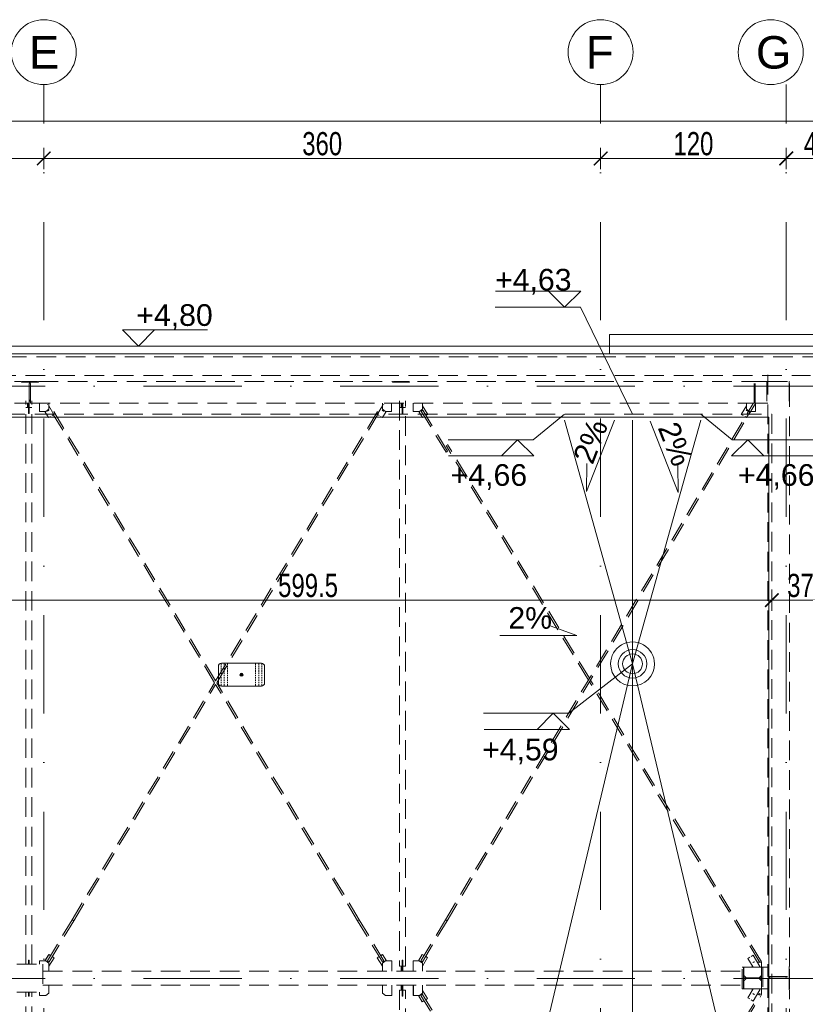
# Model space of a CAD drawing. Header units: millimetres. Extents: x -13532 to 2392, y -5241 to 5322.
# Tile 11 of 256: x -10820 to -10312, y -208 to 428. Entities that reach past the tile are written whole.
import ezdxf

# ---------------------------------------------------------------- set-up
doc = ezdxf.new("R2010")
doc.units = ezdxf.units.MM
for name, pattern in [('DASH', [0.75, 0.5, -0.25]), ('DASHED', [19.05, 12.7, -6.35]), ('KRESKAKROPKA2', [12.7, 6.35, -3.175, 0, -3.175])]:
    doc.linetypes.add(name, pattern=pattern)
doc.layers.get('0').update_dxf_attribs({"lineweight": 9, "true_color": 0x939393})
doc.layers.get('Defpoints').update_dxf_attribs({"true_color": 0xdae6d4})
for name, color, linetype, lineweight in [('- AGP-1_WYMIARY', 8, 'Continuous', 9), ('cz-sr', 150, 'Continuous', 15), ('dach', 151, 'Continuous', 9), ('dach yo', 220, 'Continuous', 13), ('LINII', 7, 'Continuous', 15), ('Wymiarowanie - Poziomy - AGP1', 172, 'Continuous', 5)]:
    doc.layers.add(name, color=color, linetype=linetype, lineweight=lineweight)
for name, color, linetype, lineweight, true_color in [('a___wymiary', 7, 'Continuous', 5, 0x666666), ('KONSTRUKCJA - CIE - AGP1', 7, 'Continuous', 5, 0xbfbfbf), ('OPIS - AGP1', 7, 'Continuous', 0, 0x7f7f7f), ('OSI', 7, 'KRESKAKROPKA2', 5, 0x7f7f7f), ('wymiary', 7, 'Continuous', 5, 0x7f7f7f), ('WYMIARY - AGP1', 7, 'Continuous', 5, 0x716d5a)]:
    doc.layers.add(name, color=color, linetype=linetype, lineweight=lineweight, true_color=true_color)
doc.styles.add('ARIAL', font='arial.ttf', dxfattribs={"width": 0.8})
doc.styles.add('ARIAL NARROW', font='ARIALN.TTF', dxfattribs={"width": 0.9})
doc.styles.add('GENERATED_STYLE_2', font='ARIAL.TTF', dxfattribs={"width": 0.999153})
doc.dimstyles.new('wymiary agp1', dxfattribs={"dimtxt": 15, "dimasz": 5, "dimexe": 5, "dimexo": 5, "dimgap": 1.8, "dimtad": 1, "dimdec": 3, "dimrnd": 0.5, "dimdsep": 46, "dimtxsty": 'ARIAL NARROW', "dimblk": 'znacznik', "dimcen": 1.5, "dimse1": 1, "dimse2": 1, "dimclrd": 256, "dimclre": 256, "dimazin": 0, "dimtfac": 1, "dimtdec": 3, "dimtmove": 1, "dimatfit": 3, "dimldrblk": 'znacznik', "dimfxl": 1000, "dimfxlon": 1, "dimlwd": -1, "dimarcsym": 0})

# ---------------------------------------------------------------- blocks, each defined once
blk = doc.blocks.new('Z$W@#173E0F83')
at = {"layer": 'cz-sr'}
for p, q in [((142.4, 13.9), (142.4, 1.4)), ((-14, -142.5), (-1.5, -142.5))]:
    blk.add_line(p, q, dxfattribs=at)
for points in [[(142.4, 13.9), (-14, 13.9), (-14, -142.5)], [(142.4, 6.4), (-6.5, 6.4), (-6.5, -142.5)], [(142.4, 1.4), (-1.5, 1.4), (-1.5, -142.5)]]:
    blk.add_lwpolyline(points, dxfattribs=at)
blk = doc.blocks.new('osi')
at = {"layer": 'OSI', "ltscale": 10}
for p, q in [((-10804.44, 845.85), (-10804.44, 3158.85)), ((-10444.41, 845.85), (-10444.41, 3158.85)), ((-10324.44, 845.85), (-10324.44, 3158.85)), ((-11756.72, 2963.85), (-9340.14, 2963.85)), ((-11756.72, 2580.85), (-9340.14, 2580.85))]:
    blk.add_line(p, q, dxfattribs=at)
at = {"layer": 'OSI', "linetype": 'Continuous'}
for centre in [(-10804.44, 3179.85), (-10444.41, 3179.85), (-10334.44, 3179.85)]:
    blk.add_circle(centre, 21, dxfattribs=at)
at = {"layer": 'LINII', "color": 18, "true_color": 0x000000, "char_height": 21, "width": 24.1308, "attachment_point": 1, "style": 'ARIAL'}
for s, insert in [('{\\W1;E}', (-10814.01, 3190.23)), ('{\\W1;F}', (-10453.98, 3190.23)), ('{\\W1;G}', (-10344.01, 3190.23))]:
    blk.add_mtext(s, dxfattribs=dict(at, insert=insert))
blk = doc.blocks.new('zabezp')
at = {"layer": '- AGP-1_WYMIARY'}
h = blk.add_hatch(color=7, dxfattribs=at)
h.dxf.hatch_style = 1
h.paths.add_polyline_path([(-16112.59, 5302.07, 1), (-16114.59, 5302.07, 1)])
at = {"layer": '- AGP-1_WYMIARY', "color": 7}
blk.add_lwpolyline([(-16128.51, 5307.51), (-16128.51, 5296.63, 0.414214), (-16126.51, 5294.63), (-16100.67, 5294.63, 0.414214), (-16098.67, 5296.63), (-16098.67, 5307.51, 0.414214), (-16100.67, 5309.51), (-16126.51, 5309.51, 0.414214)], format="xyb", close=True, dxfattribs=at)
at = {"layer": '- AGP-1_WYMIARY', "color": 7, "linetype": 'DASH', "ltscale": 2}
for points in [[(-16126.73, 5309.51), (-16126.73, 5294.63)], [(-16124.73, 5309.51), (-16124.73, 5294.63)], [(-16122.73, 5309.51), (-16122.73, 5294.63)], [(-16104.44, 5309.51), (-16104.44, 5294.63)], [(-16102.44, 5309.51), (-16102.44, 5294.63)], [(-16100.44, 5309.51), (-16100.44, 5294.63)]]:
    blk.add_lwpolyline(points, dxfattribs=at)
at = {"layer": '- AGP-1_WYMIARY', "color": 7}
blk.add_circle((-16113.59, 5302.07), 1, dxfattribs=at)
blk = doc.blocks.new('znacznik')
at = {"layer": 'a___wymiary'}
for p, q in [((0, 1.39), (0, -1.39)), ((1.39, 0), (-1.39, 0))]:
    blk.add_line(p, q, dxfattribs=at)
at = {"layer": 'a___wymiary', "const_width": 0.2}
blk.add_lwpolyline([(0.88, 0.88), (-0.88, -0.88)], dxfattribs=at)
blk = doc.blocks.new('*D1012')
at = {"layer": 'Defpoints', "color": 0}
for p in [(-10296.71, 362.49), (-11552.11, 173.81), (-10296.71, 169.56)]:
    blk.add_point(p, dxfattribs=at)
at = {"layer": 'WYMIARY - AGP1'}
blk.add_line((-11547.11, 362.49), (-10301.71, 362.49), dxfattribs=at)
at = {"layer": 'WYMIARY - AGP1', "xscale": 5, "yscale": 5, "zscale": 5, "rotation": 180}
blk.add_blockref('znacznik', (-11552.11, 362.49), dxfattribs=at)
at = {"layer": 'WYMIARY - AGP1', "xscale": 5, "yscale": 5, "zscale": 5}
blk.add_blockref('znacznik', (-10296.71, 362.49), dxfattribs=at)
at = {"layer": 'WYMIARY - AGP1', "color": 18, "true_color": 0x000000, "insert": (-10892.85, 371.95), "char_height": 15, "attachment_point": 5, "style": 'ARIAL NARROW'}
blk.add_mtext('1255.5', dxfattribs=at)
blk = doc.blocks.new('dffdh')
at = {"layer": 'KONSTRUKCJA - CIE - AGP1', "linetype": 'DASHED'}
for p, q in [((-31572.1, 7857.38), (-31572.1, 7468.38)), ((-32135.36, 7853.08), (-32054.81, 7853.08)), ((-32054.81, 7853.08), (-32054.81, 7852.68)), ((-32054.81, 7852.81), (-32054.3, 7852.81)), ((-32049.8, 7852.68), (-32054.81, 7852.68)), ((-32054.3, 7852.68), (-32054.3, 7853.07)), ((-32044.3, 7853.07), (-32054.3, 7853.07)), ((-32049.8, 7839.08), (-32049.8, 7852.68)), ((-32049.8, 7852.57), (-32048.82, 7852.57)), ((-32049.8, 7852.07), (-32048.82, 7852.07)), ((-32043.81, 7852.67), (-32048.82, 7852.67)), ((-32048.82, 7839.07), (-32048.82, 7852.67)), ((-32044.3, 7852.67), (-32044.3, 7853.07)), ((-32043.81, 7853.07), (-32043.81, 7852.67)), ((-32043.81, 7853.07), (-31814.88, 7853.07)), ((-31814.88, 7852.67), (-31814.88, 7853.07)), ((-31814.88, 7852.81), (-31814.3, 7852.81)), ((-31803.88, 7852.67), (-31814.88, 7852.67)), ((-31814.3, 7852.67), (-31814.3, 7853.07)), ((-31804.3, 7853.07), (-31814.3, 7853.07)), ((-31804.3, 7852.67), (-31804.3, 7853.07)), ((-31576.51, 7853.07), (-31803.88, 7853.07)), ((-31803.88, 7853.07), (-31803.88, 7852.67)), ((-31580.41, 7853.07), (-31581.01, 7853.07)), ((-31581.01, 7839.07), (-31581.01, 7853.07)), ((-31581.01, 7839.07), (-31581.01, 7853.07)), ((-31580.41, 7839.07), (-31580.41, 7853.07)), ((-31580.41, 7853.07), (-31572.91, 7853.07)), ((-31572.91, 7853.07), (-31572.1, 7853.07)), ((-31572.91, 7853.07), (-31572.91, 7839.07)), ((-31572.1, 7853.07), (-31558.5, 7853.07)), ((-31558.1, 7853.07), (-31558.5, 7853.07)), ((-31558.5, 7853.07), (-31558.5, 7839.07)), ((-31558.1, 7839.07), (-31558.1, 7853.07)), ((-31558.1, 7474.88), (-31558.1, 7843.38)), ((-32135.36, 7839.08), (-32049.8, 7839.08)), ((-32051.97, 7476.38), (-32051.97, 7840.67)), ((-32050.94, 7836.84), (-32050.94, 7839.08)), ((-32050.34, 7836.84), (-32050.94, 7836.84)), ((-32050.34, 7839.08), (-32050.34, 7836.84)), ((-32050.27, 7839.08), (-32050.27, 7832.37)), ((-32050.27, 7836.87), (-32049.67, 7836.87)), ((-32049.8, 7841.07), (-32048.82, 7841.07)), ((-32049.8, 7840.42), (-32048.82, 7840.42)), ((-32049.67, 7840.42), (-32049.67, 7832.37)), ((-32048.82, 7839.07), (-31576.51, 7839.07)), ((-32047.97, 7476.38), (-32047.97, 7840.67)), ((-32043.05, 7833.84), (-32043.05, 7839.07)), ((-32043.04, 7833.84), (-32043.04, 7839.07)), ((-31929.9, 7658.39), (-32038.01, 7838.26)), ((-32037.04, 7835.34), (-32037.04, 7839.07)), ((-32033.73, 7831.87), (-32037.04, 7837.37)), ((-31929.2, 7659.55), (-32036.98, 7838.88)), ((-31929.2, 7659.55), (-31821.48, 7838.88)), ((-31928.5, 7658.39), (-31820.45, 7838.26)), ((-31824.76, 7831.87), (-31821.43, 7837.4)), ((-31821.43, 7837.39), (-31824.75, 7831.87)), ((-31821.43, 7837.39), (-31821.43, 7839.07)), ((-31821.42, 7835.34), (-31821.42, 7839.07)), ((-31815.42, 7833.84), (-31815.42, 7839.07)), ((-31810.37, 7840.67), (-31810.37, 7475.11)), ((-31809.34, 7836.84), (-31809.34, 7839.07)), ((-31808.74, 7836.84), (-31809.34, 7836.84)), ((-31808.74, 7839.07), (-31808.74, 7836.84)), ((-31808.67, 7839.07), (-31808.67, 7832.37)), ((-31808.67, 7836.87), (-31808.07, 7836.87)), ((-31808.07, 7839.07), (-31808.07, 7832.37)), ((-31806.37, 7475.11), (-31806.37, 7840.67)), ((-31801.45, 7833.84), (-31801.45, 7839.07)), ((-31801.44, 7833.84), (-31801.44, 7839.07)), ((-31795.44, 7835.34), (-31795.44, 7839.07)), ((-31792.05, 7831.9), (-31795.44, 7837.48)), ((-31780.61, 7505.15), (-31581.62, 7838.87)), ((-31779.58, 7504.53), (-31580.59, 7838.26)), ((-31589.39, 7831.85), (-31586.09, 7837.4)), ((-31586.08, 7837.39), (-31589.38, 7831.85)), ((-31586.09, 7837.39), (-31586.09, 7839.07)), ((-31586.07, 7835.34), (-31586.07, 7839.07)), ((-31580.41, 7839.07), (-31581.01, 7839.07)), ((-31572.91, 7839.07), (-31580.41, 7839.07)), ((-31580.07, 7833.84), (-31580.07, 7839.07)), ((-31572.91, 7839.07), (-31572.1, 7839.07)), ((-31558.1, 7839.07), (-31558.5, 7839.07)), ((-32051.97, 7836.37), (-32050.27, 7836.37)), ((-32050.27, 7832.37), (-32049.67, 7832.37)), ((-32049.67, 7836.37), (-32047.97, 7836.37)), ((-32043.05, 7833.84), (-32039.04, 7833.84)), ((-32037.17, 7829.81), (-32039.59, 7833.84)), ((-32039.58, 7833.84), (-32037.16, 7829.81)), ((-32039.04, 7833.84), (-32037.04, 7835.34)), ((-32037.87, 7834.05), (-32038.01, 7833.96)), ((-32038.01, 7833.96), (-32037.85, 7834.05)), ((-32037.51, 7834.27), (-32037.87, 7834.05)), ((-32037.85, 7834.05), (-32037.48, 7834.27)), ((-32037.14, 7834.48), (-32037.51, 7834.27)), ((-32037.48, 7834.27), (-32037.12, 7834.48)), ((-32037.16, 7829.81), (-32035.95, 7830.53)), ((-32036.98, 7834.57), (-32037.14, 7834.48)), ((-32037.12, 7834.48), (-32036.98, 7834.57)), ((-32034.92, 7831.15), (-32033.73, 7831.87)), ((-31824.75, 7831.87), (-31824.76, 7831.87)), ((-31824.76, 7831.87), (-31823.54, 7831.14)), ((-31824.75, 7831.87), (-31823.54, 7831.14)), ((-31822.51, 7830.52), (-31821.32, 7829.81)), ((-31822.51, 7830.52), (-31821.33, 7829.81)), ((-31821.48, 7834.57), (-31821.32, 7834.48)), ((-31821.43, 7835.34), (-31821.42, 7835.34)), ((-31821.42, 7835.34), (-31819.42, 7833.84)), ((-31821.32, 7834.48), (-31820.95, 7834.27)), ((-31821.32, 7829.81), (-31818.9, 7833.84)), ((-31820.95, 7834.27), (-31820.59, 7834.05)), ((-31820.59, 7834.05), (-31820.45, 7833.96)), ((-31819.43, 7833.84), (-31819.42, 7833.84)), ((-31819.42, 7833.84), (-31815.42, 7833.84)), ((-31810.37, 7836.37), (-31808.67, 7836.37)), ((-31808.67, 7832.37), (-31808.07, 7832.37)), ((-31808.07, 7836.37), (-31806.37, 7836.37)), ((-31801.45, 7833.84), (-31797.44, 7833.84)), ((-31795.49, 7829.83), (-31797.92, 7833.84)), ((-31795.47, 7829.82), (-31797.91, 7833.84)), ((-31797.44, 7833.84), (-31795.44, 7835.34)), ((-31796.2, 7834.06), (-31796.33, 7833.96)), ((-31796.33, 7833.96), (-31796.17, 7834.05)), ((-31780.25, 7807.47), (-31796.33, 7833.96)), ((-31795.84, 7834.28), (-31796.2, 7834.06)), ((-31796.17, 7834.05), (-31795.81, 7834.27)), ((-31795.47, 7834.5), (-31795.84, 7834.28)), ((-31795.81, 7834.27), (-31795.45, 7834.49)), ((-31795.31, 7834.58), (-31795.47, 7834.5)), ((-31795.47, 7829.82), (-31794.27, 7830.56)), ((-31795.45, 7834.49), (-31795.31, 7834.58)), ((-31779.23, 7808.09), (-31795.31, 7834.58)), ((-31793.24, 7831.18), (-31792.05, 7831.9)), ((-31589.38, 7831.85), (-31589.39, 7831.85)), ((-31589.39, 7831.85), (-31588.18, 7831.12)), ((-31589.38, 7831.85), (-31588.17, 7831.13)), ((-31587.14, 7830.51), (-31585.95, 7829.8)), ((-31587.14, 7830.51), (-31585.96, 7829.8)), ((-31586.12, 7834.57), (-31585.96, 7834.48)), ((-31586.08, 7835.34), (-31586.07, 7835.34)), ((-31586.07, 7835.34), (-31584.07, 7833.84)), ((-31585.96, 7834.48), (-31585.59, 7834.26)), ((-31585.95, 7829.8), (-31583.54, 7833.84)), ((-31585.59, 7834.26), (-31585.23, 7834.04)), ((-31585.23, 7834.04), (-31585.09, 7833.95)), ((-31584.08, 7833.84), (-31584.07, 7833.84)), ((-31584.07, 7833.84), (-31580.07, 7833.84)), ((-32037.16, 7829.81), (-32037.17, 7829.81)), ((-31821.33, 7829.81), (-31821.32, 7829.81)), ((-31795.49, 7829.83), (-31795.47, 7829.82)), ((-31585.96, 7829.8), (-31585.95, 7829.8)), ((-31688.21, 7660.11), (-31780.25, 7811.77)), ((-31687.51, 7661.28), (-31779.23, 7812.4)), ((-31780.09, 7807.56), (-31780.25, 7807.47)), ((-31780.25, 7807.47), (-31780.09, 7807.56)), ((-31779.72, 7807.77), (-31780.09, 7807.56)), ((-31780.09, 7807.56), (-31779.72, 7807.77)), ((-31779.37, 7808), (-31779.72, 7807.77)), ((-31779.72, 7807.77), (-31779.37, 7808)), ((-31779.23, 7808.09), (-31779.37, 7808)), ((-31779.37, 7808), (-31779.23, 7808.09)), ((-31577.32, 7477.4), (-31687.51, 7658.95)), ((-31576.3, 7478.03), (-31686.81, 7660.12)), ((-32021.98, 7505.09), (-31929.9, 7658.39)), ((-32020.95, 7504.48), (-31929.2, 7657.22)), ((-31837.39, 7504.47), (-31929.2, 7657.22)), ((-31836.36, 7505.09), (-31928.5, 7658.39)), ((-32037.94, 7478.52), (-32021.98, 7505.09)), ((-32036.92, 7477.9), (-32020.95, 7504.48)), ((-32021.82, 7505), (-32021.98, 7505.09)), ((-32021.98, 7505.09), (-32021.82, 7505)), ((-32021.46, 7504.78), (-32021.82, 7505)), ((-32021.82, 7505), (-32021.46, 7504.78)), ((-32021.1, 7504.57), (-32021.46, 7504.78)), ((-32021.46, 7504.78), (-32021.1, 7504.57)), ((-32020.95, 7504.48), (-32021.1, 7504.57)), ((-32021.1, 7504.57), (-32020.95, 7504.48)), ((-31837.39, 7504.47), (-31837.23, 7504.56)), ((-31837.23, 7504.56), (-31837.39, 7504.47)), ((-31821.42, 7477.9), (-31837.39, 7504.47)), ((-31837.23, 7504.56), (-31836.86, 7504.78)), ((-31836.86, 7504.78), (-31837.23, 7504.56)), ((-31836.86, 7504.78), (-31836.5, 7504.99)), ((-31836.5, 7504.99), (-31836.86, 7504.78)), ((-31836.5, 7504.99), (-31836.36, 7505.09)), ((-31836.36, 7505.09), (-31836.5, 7504.99)), ((-31820.39, 7478.52), (-31836.36, 7505.09)), ((-31796.49, 7478.52), (-31780.61, 7505.15)), ((-31795.46, 7477.91), (-31779.58, 7504.53)), ((-31780.61, 7505.15), (-31780.45, 7505.06)), ((-31780.45, 7505.06), (-31780.61, 7505.15)), ((-31780.45, 7505.06), (-31780.08, 7504.84)), ((-31780.08, 7504.84), (-31780.45, 7505.06)), ((-31780.08, 7504.84), (-31779.72, 7504.62)), ((-31779.72, 7504.62), (-31780.08, 7504.84)), ((-31779.72, 7504.62), (-31779.58, 7504.53)), ((-31779.58, 7504.53), (-31779.72, 7504.62)), ((-32039.53, 7478.64), (-32037.11, 7482.67)), ((-32037.1, 7482.67), (-32039.52, 7478.64)), ((-32037.11, 7482.67), (-32037.1, 7482.67)), ((-32037.1, 7482.67), (-32035.89, 7481.94)), ((-32033.67, 7480.61), (-32036.97, 7475.11)), ((-32034.86, 7481.33), (-32033.67, 7480.61)), ((-31824.7, 7480.61), (-31823.48, 7481.34)), ((-31821.37, 7475.07), (-31824.7, 7480.61)), ((-31824.7, 7480.61), (-31824.69, 7480.61)), ((-31824.69, 7480.61), (-31823.48, 7481.33)), ((-31824.69, 7480.61), (-31821.37, 7475.08)), ((-31822.45, 7481.96), (-31821.27, 7482.67)), ((-31822.45, 7481.95), (-31821.26, 7482.67)), ((-31821.27, 7482.67), (-31821.26, 7482.67)), ((-31821.26, 7482.67), (-31818.84, 7478.64)), ((-31798.07, 7478.64), (-31795.66, 7482.67)), ((-31795.65, 7482.67), (-31798.06, 7478.64)), ((-31795.66, 7482.67), (-31795.65, 7482.67)), ((-31795.65, 7482.67), (-31794.44, 7481.95)), ((-31792.22, 7480.63), (-31795.51, 7475.11)), ((-31793.41, 7481.34), (-31792.22, 7480.63)), ((-31585.13, 7480.11), (-31583.91, 7480.85)), ((-31585.11, 7480.1), (-31583.9, 7480.84)), ((-31582.89, 7481.47), (-31581.71, 7482.18)), ((-31582.88, 7481.46), (-31581.69, 7482.18)), ((-31581.71, 7482.18), (-31581.69, 7482.18)), ((-31577.28, 7474.92), (-31581.69, 7482.18)), ((-32057.82, 7476.38), (-32040.83, 7476.38)), ((-32050.27, 7476.38), (-32050.27, 7479.11)), ((-32050.27, 7479.11), (-32049.67, 7479.11)), ((-32049.67, 7479.11), (-32049.67, 7476.38)), ((-32042.99, 7476.38), (-32042.99, 7478.64)), ((-32042.99, 7478.64), (-32042.97, 7478.64)), ((-32042.97, 7478.64), (-32038.98, 7478.64)), ((-32042.97, 7476.38), (-32042.97, 7478.64)), ((-32040.83, 7476.38), (-32040.83, 7458.38)), ((-32038.98, 7478.64), (-32036.98, 7477.14)), ((-32037.78, 7478.43), (-32037.94, 7478.52)), ((-32037.94, 7478.52), (-32037.8, 7478.43)), ((-32037.8, 7478.43), (-32037.44, 7478.21)), ((-32037.42, 7478.21), (-32037.78, 7478.43)), ((-32037.44, 7478.21), (-32037.07, 7477.99)), ((-32037.06, 7477.99), (-32037.42, 7478.21)), ((-32037.07, 7477.99), (-32036.92, 7477.9)), ((-32036.92, 7477.9), (-32037.06, 7477.99)), ((-32036.98, 7477.14), (-32036.97, 7471.93)), ((-31821.26, 7477.99), (-31821.42, 7477.9)), ((-31821.37, 7477.14), (-31821.36, 7477.14)), ((-31821.37, 7471.93), (-31821.37, 7475.08)), ((-31819.36, 7478.64), (-31821.36, 7477.14)), ((-31821.36, 7477.14), (-31821.36, 7471.93)), ((-31820.89, 7478.21), (-31821.26, 7477.99)), ((-31820.53, 7478.43), (-31820.89, 7478.21)), ((-31820.39, 7478.52), (-31820.53, 7478.43)), ((-31815.36, 7478.64), (-31819.37, 7478.64)), ((-31815.36, 7471.93), (-31815.36, 7478.64)), ((-31810.37, 7475.11), (-31808.67, 7475.11)), ((-31809.27, 7471.93), (-31809.27, 7474.58)), ((-31809.27, 7474.58), (-31808.67, 7474.58)), ((-31808.67, 7474.61), (-31808.67, 7479.11)), ((-31808.07, 7479.11), (-31808.67, 7479.11)), ((-31808.67, 7474.58), (-31808.67, 7474.61)), ((-31808.67, 7474.61), (-31808.07, 7474.61)), ((-31808.67, 7474.58), (-31808.67, 7471.93)), ((-31808.07, 7471.93), (-31808.07, 7479.11)), ((-31808.07, 7475.11), (-31806.37, 7475.11)), ((-31801.52, 7471.93), (-31801.52, 7478.64)), ((-31801.52, 7478.64), (-31801.51, 7478.64)), ((-31801.51, 7478.64), (-31797.51, 7478.64)), ((-31801.51, 7471.93), (-31801.51, 7478.64)), ((-31797.51, 7478.64), (-31795.51, 7477.14)), ((-31796.33, 7478.43), (-31796.49, 7478.52)), ((-31796.49, 7478.52), (-31796.34, 7478.43)), ((-31796.34, 7478.43), (-31795.98, 7478.21)), ((-31795.96, 7478.21), (-31796.33, 7478.43)), ((-31795.98, 7478.21), (-31795.61, 7478)), ((-31795.6, 7478), (-31795.96, 7478.21)), ((-31795.61, 7478), (-31795.46, 7477.91)), ((-31795.46, 7477.91), (-31795.6, 7478)), ((-31795.51, 7477.14), (-31795.51, 7471.93)), ((-31588.7, 7460.38), (-31588.7, 7474.38)), ((-31588.7, 7474.38), (-31587.85, 7474.38)), ((-31587.85, 7474.38), (-31587.85, 7467.65)), ((-31587.85, 7474.38), (-31587.75, 7474.38)), ((-31576.35, 7474.38), (-31587.75, 7474.38)), ((-31587.75, 7474.38), (-31587.75, 7469.15)), ((-31585.11, 7480.1), (-31585.13, 7480.11)), ((-31581.65, 7474.38), (-31585.13, 7480.11)), ((-31581.63, 7474.38), (-31585.11, 7480.1)), ((-31582.25, 7474.38), (-31582.25, 7475.37)), ((-31581.66, 7477.49), (-31581.82, 7477.4)), ((-31581.29, 7477.71), (-31581.66, 7477.49)), ((-31580.94, 7477.93), (-31581.29, 7477.71)), ((-31580.8, 7478.03), (-31580.94, 7477.93)), ((-31578.94, 7477.65), (-31576.25, 7477.65)), ((-31577.41, 7474.38), (-31577.28, 7474.92)), ((-31576.35, 7469.15), (-31576.35, 7474.38)), ((-31576.25, 7474.38), (-31576.25, 7477.65)), ((-31576.25, 7467.65), (-31576.25, 7474.38)), ((-31576.25, 7474.38), (-31575.4, 7474.38)), ((-31575.4, 7474.38), (-31572.1, 7474.38)), ((-31575.4, 7474.38), (-31575.4, 7460.38)), ((-31558.5, 7468.38), (-31558.5, 7474.88)), ((-31558.5, 7474.88), (-31558.1, 7474.88)), ((-31558.1, 7474.38), (-31558.5, 7474.38)), ((-31558.1, 7460.38), (-31558.1, 7474.38)), ((-32040.83, 7471.93), (-31584.2, 7471.93)), ((-31588.7, 7462.83), (-31588.7, 7471.93)), ((-31587.85, 7467.65), (-31576.25, 7467.65)), ((-31587.75, 7469.15), (-31586.25, 7467.65)), ((-31577.85, 7467.65), (-31576.35, 7469.15)), ((-31577.75, 7467.65), (-31576.25, 7469.15)), ((-31572.1, 7468.38), (-31558.5, 7468.38)), ((-31571.4, 7467.38), (-31571.4, 7468.38)), ((-31571, 7467.38), (-31571, 7468.38)), ((-31559.98, 7468.22), (-31559.83, 7468.38)), ((-31558.5, 7467.38), (-31558.5, 7468.38)), ((-32040.83, 7462.83), (-31584.2, 7462.83)), ((-32036.97, 7457.61), (-32036.97, 7462.83)), ((-31821.37, 7457.61), (-31821.37, 7462.83)), ((-31821.35, 7457.61), (-31821.35, 7462.83)), ((-31815.36, 7456.11), (-31815.36, 7462.83)), ((-31809.27, 7460.17), (-31809.27, 7462.83)), ((-31808.67, 7462.83), (-31808.67, 7460.17)), ((-31808.07, 7462.83), (-31808.07, 7455.67)), ((-31801.39, 7456.11), (-31801.39, 7462.83)), ((-31801.37, 7456.11), (-31801.37, 7462.83)), ((-31795.37, 7457.61), (-31795.37, 7462.83)), ((-31576.25, 7467.1), (-31587.85, 7467.1)), ((-31587.85, 7467.1), (-31587.85, 7460.38)), ((-31586.25, 7467.1), (-31587.75, 7465.6)), ((-31587.75, 7465.6), (-31587.75, 7460.38)), ((-31576.35, 7465.6), (-31577.85, 7467.1)), ((-31576.25, 7465.6), (-31577.75, 7467.1)), ((-31576.35, 7460.38), (-31576.35, 7465.6)), ((-31576.25, 7460.38), (-31576.25, 7467.1)), ((-31572.1, 7467.38), (-31558.5, 7467.38)), ((-31572.1, 7467.38), (-31572.1, 6724.88)), ((-31558.5, 7467.38), (-31558.5, 7459.88)), ((-32057.82, 7458.38), (-32040.83, 7458.38)), ((-32051.97, 7093.38), (-32051.97, 7458.38)), ((-32050.27, 7455.67), (-32050.27, 7458.38)), ((-32049.67, 7455.67), (-32050.27, 7455.67)), ((-32049.67, 7458.38), (-32049.67, 7455.67)), ((-32047.97, 7093.38), (-32047.97, 7458.38)), ((-32042.99, 7456.11), (-32042.99, 7458.38)), ((-32042.99, 7456.11), (-32038.97, 7456.11)), ((-32042.97, 7456.11), (-32042.97, 7458.38)), ((-32038.97, 7456.11), (-32036.97, 7457.61)), ((-31819.37, 7456.11), (-31821.37, 7457.61)), ((-31821.37, 7457.61), (-31821.35, 7457.61)), ((-31821.35, 7457.61), (-31819.36, 7456.11)), ((-31819.37, 7456.11), (-31819.36, 7456.11)), ((-31819.36, 7456.11), (-31815.36, 7456.11)), ((-31810.37, 7459.67), (-31810.37, 7092.11)), ((-31810.37, 7459.67), (-31808.67, 7459.67)), ((-31808.67, 7460.17), (-31809.27, 7460.17)), ((-31808.67, 7460.17), (-31808.07, 7460.17)), ((-31808.67, 7455.67), (-31808.67, 7460.17)), ((-31808.07, 7455.67), (-31808.67, 7455.67)), ((-31808.07, 7459.67), (-31806.37, 7459.67)), ((-31806.37, 7092.11), (-31806.37, 7459.67)), ((-31801.39, 7456.11), (-31797.37, 7456.11)), ((-31795.63, 7452.1), (-31798.05, 7456.11)), ((-31795.61, 7452.1), (-31798.04, 7456.11)), ((-31797.37, 7456.11), (-31795.37, 7457.61)), ((-31796.33, 7456.33), (-31796.47, 7456.24)), ((-31796.47, 7456.24), (-31796.31, 7456.32)), ((-31780.41, 7429.73), (-31796.47, 7456.24)), ((-31795.97, 7456.56), (-31796.33, 7456.33)), ((-31796.31, 7456.32), (-31795.94, 7456.54)), ((-31795.6, 7456.77), (-31795.97, 7456.56)), ((-31795.94, 7456.54), (-31795.58, 7456.76)), ((-31795.44, 7456.86), (-31795.6, 7456.77)), ((-31795.58, 7456.76), (-31795.44, 7456.86)), ((-31779.39, 7430.35), (-31795.44, 7456.86)), ((-31792.19, 7454.17), (-31795.37, 7459.43)), ((-31686.53, 7277.03), (-31577.32, 7457.35)), ((-31685.83, 7275.88), (-31576.29, 7456.72)), ((-31587.85, 7460.38), (-31588.7, 7460.38)), ((-31587.85, 7460.38), (-31587.75, 7460.38)), ((-31587.75, 7460.38), (-31576.35, 7460.38)), ((-31585.12, 7454.64), (-31581.64, 7460.38)), ((-31581.64, 7460.38), (-31585.11, 7454.65)), ((-31582.25, 7459.37), (-31582.25, 7460.38)), ((-31581.82, 7457.35), (-31581.66, 7457.26)), ((-31581.69, 7452.57), (-31577.28, 7459.84)), ((-31581.66, 7457.26), (-31581.29, 7457.04)), ((-31581.29, 7457.04), (-31580.93, 7456.82)), ((-31580.93, 7456.82), (-31580.79, 7456.72)), ((-31578.94, 7457.1), (-31576.25, 7457.1)), ((-31577.28, 7459.84), (-31577.42, 7460.38)), ((-31575.4, 7460.38), (-31576.25, 7460.38)), ((-31576.25, 7457.1), (-31576.25, 7460.38)), ((-31575.4, 7460.38), (-31572.1, 7460.38)), ((-31558.5, 7460.38), (-31558.1, 7460.38)), ((-31558.1, 7459.88), (-31558.5, 7459.88)), ((-31558.1, 7091.88), (-31558.1, 7459.88)), ((-31795.63, 7452.1), (-31795.61, 7452.1)), ((-31795.61, 7452.1), (-31794.4, 7452.83)), ((-31793.38, 7453.45), (-31792.19, 7454.17)), ((-31585.11, 7454.65), (-31585.12, 7454.64)), ((-31585.12, 7454.64), (-31583.91, 7453.9)), ((-31585.11, 7454.65), (-31583.9, 7453.91)), ((-31582.88, 7453.28), (-31581.7, 7452.56)), ((-31582.87, 7453.29), (-31581.69, 7452.57)), ((-31581.7, 7452.56), (-31581.69, 7452.57))]:
    blk.add_line(p, q, dxfattribs=at)
blk.add_arc((-31560.25, 7468.95), 0.8, 227.99516, 312.00484, dxfattribs=at)
blk = doc.blocks.new('*D5312')
at = {"layer": 'Defpoints', "color": 0}
for p in [(-10333.71, 52.78), (-10933.42, 37.89), (-10333.71, 37.89)]:
    blk.add_point(p, dxfattribs=at)
at = {"layer": 'WYMIARY - AGP1'}
blk.add_line((-10928.42, 52.78), (-10338.71, 52.78), dxfattribs=at)
at = {"layer": 'WYMIARY - AGP1', "xscale": 5, "yscale": 5, "zscale": 5, "rotation": 180}
blk.add_blockref('znacznik', (-10933.42, 52.78), dxfattribs=at)
at = {"layer": 'WYMIARY - AGP1', "xscale": 5, "yscale": 5, "zscale": 5}
blk.add_blockref('znacznik', (-10333.71, 52.78), dxfattribs=at)
at = {"layer": 'WYMIARY - AGP1', "color": 18, "true_color": 0x000000, "insert": (-10633.56, 62.24), "char_height": 15, "attachment_point": 5, "style": 'ARIAL NARROW'}
blk.add_mtext('599.5', dxfattribs=at)
blk = doc.blocks.new('*D5313')
at = {"layer": 'Defpoints', "color": 0}
for p in [(-10296.71, 52.78), (-10296.71, 20.33), (-10333.71, 18.72)]:
    blk.add_point(p, dxfattribs=at)
at = {"layer": 'WYMIARY - AGP1'}
blk.add_line((-10328.71, 52.78), (-10301.71, 52.78), dxfattribs=at)
at = {"layer": 'WYMIARY - AGP1', "xscale": 5, "yscale": 5, "zscale": 5, "rotation": 180}
blk.add_blockref('znacznik', (-10333.71, 52.78), dxfattribs=at)
at = {"layer": 'WYMIARY - AGP1', "xscale": 5, "yscale": 5, "zscale": 5}
blk.add_blockref('znacznik', (-10296.71, 52.78), dxfattribs=at)
at = {"layer": 'WYMIARY - AGP1', "color": 18, "true_color": 0x000000, "insert": (-10315.21, 62.24), "char_height": 15, "attachment_point": 5, "style": 'ARIAL NARROW'}
blk.add_mtext('37', dxfattribs=at)
blk = doc.blocks.new('*D5315')
at = {"layer": 'Defpoints', "color": 0}
for p in [(-10284.44, 338.4), (-10324.44, 259.73), (-10284.44, 259.73)]:
    blk.add_point(p, dxfattribs=at)
at = {"layer": 'WYMIARY - AGP1'}
blk.add_line((-10319.44, 338.4), (-10289.44, 338.4), dxfattribs=at)
at = {"layer": 'WYMIARY - AGP1', "xscale": 5, "yscale": 5, "zscale": 5, "rotation": 180}
blk.add_blockref('znacznik', (-10324.44, 338.4), dxfattribs=at)
at = {"layer": 'WYMIARY - AGP1', "xscale": 5, "yscale": 5, "zscale": 5}
blk.add_blockref('znacznik', (-10284.44, 338.4), dxfattribs=at)
at = {"layer": 'WYMIARY - AGP1', "color": 18, "true_color": 0x000000, "insert": (-10304.44, 347.86), "char_height": 15, "attachment_point": 5, "style": 'ARIAL NARROW'}
blk.add_mtext('40', dxfattribs=at)
blk = doc.blocks.new('*D5320')
at = {"layer": 'Defpoints', "color": 0}
for p in [(-10804.44, 338.4), (-10924.41, 248.98), (-10804.44, 248.98)]:
    blk.add_point(p, dxfattribs=at)
at = {"layer": 'WYMIARY - AGP1'}
blk.add_line((-10919.41, 338.4), (-10809.44, 338.4), dxfattribs=at)
at = {"layer": 'WYMIARY - AGP1', "xscale": 5, "yscale": 5, "zscale": 5, "rotation": 180}
blk.add_blockref('znacznik', (-10924.41, 338.4), dxfattribs=at)
at = {"layer": 'WYMIARY - AGP1', "xscale": 5, "yscale": 5, "zscale": 5}
blk.add_blockref('znacznik', (-10804.44, 338.4), dxfattribs=at)
at = {"layer": 'WYMIARY - AGP1', "color": 18, "true_color": 0x000000, "insert": (-10864.42, 347.86), "char_height": 15, "attachment_point": 5, "style": 'ARIAL NARROW'}
blk.add_mtext('120', dxfattribs=at)
blk = doc.blocks.new('*D5321')
at = {"layer": 'Defpoints', "color": 0}
for p in [(-10444.41, 338.4), (-10804.44, 248.98), (-10444.41, 248.98)]:
    blk.add_point(p, dxfattribs=at)
at = {"layer": 'WYMIARY - AGP1'}
blk.add_line((-10799.44, 338.4), (-10449.41, 338.4), dxfattribs=at)
at = {"layer": 'WYMIARY - AGP1', "xscale": 5, "yscale": 5, "zscale": 5, "rotation": 180}
blk.add_blockref('znacznik', (-10804.44, 338.4), dxfattribs=at)
at = {"layer": 'WYMIARY - AGP1', "xscale": 5, "yscale": 5, "zscale": 5}
blk.add_blockref('znacznik', (-10444.41, 338.4), dxfattribs=at)
at = {"layer": 'WYMIARY - AGP1', "color": 18, "true_color": 0x000000, "insert": (-10624.42, 347.86), "char_height": 15, "attachment_point": 5, "style": 'ARIAL NARROW'}
blk.add_mtext('360', dxfattribs=at)
blk = doc.blocks.new('*D5322')
at = {"layer": 'Defpoints', "color": 0}
for p in [(-10324.44, 338.4), (-10444.41, 261.7), (-10324.44, 259.73)]:
    blk.add_point(p, dxfattribs=at)
at = {"layer": 'WYMIARY - AGP1'}
blk.add_line((-10439.41, 338.4), (-10329.44, 338.4), dxfattribs=at)
at = {"layer": 'WYMIARY - AGP1', "xscale": 5, "yscale": 5, "zscale": 5, "rotation": 180}
blk.add_blockref('znacznik', (-10444.41, 338.4), dxfattribs=at)
at = {"layer": 'WYMIARY - AGP1', "xscale": 5, "yscale": 5, "zscale": 5}
blk.add_blockref('znacznik', (-10324.44, 338.4), dxfattribs=at)
at = {"layer": 'WYMIARY - AGP1', "color": 18, "true_color": 0x000000, "insert": (-10384.42, 347.86), "char_height": 15, "attachment_point": 5, "style": 'ARIAL NARROW'}
blk.add_mtext('120', dxfattribs=at)

msp = doc.modelspace()

# ---------------------------------------------------------------- linework, layer by layer
at = {"layer": 'dach'}
for p, q in [((-11559.1066, 217.0354), (-10289.7067, 217.0354)), ((-11554.1066, 212.0358), (-10294.7067, 212.0358)), ((-11513.1066, 171.0391), (-10335.7067, 171.1332)), ((-10335.7067, 171.1332), (-10335.7067, -1657.877))]:
    msp.add_line(p, q, dxfattribs=at)
at = {"layer": 'dach', "linetype": 'DASHED'}
for p, q in [((-11552.1066, 210.036), (-10296.7067, 210.136)), ((-11540.1066, 198.0369), (-10308.7067, 198.135)), ((-11515.1066, 173.0389), (-10333.7067, 173.1333)), ((-10333.7067, 173.1333), (-10333.7067, -1659.877))]:
    msp.add_line(p, q, dxfattribs=at)
at = {"layer": 'dach yo'}
for p, q in [((-10467.7067, 169.1335), (-10423.7107, 11.6259)), ((-10379.7067, 169.1335), (-10423.7107, 11.6259)), ((-10423.7067, -1659.877), (-10423.7067, 169.1335)), ((-10423.7067, 11.6424), (-10513.7067, -366.8665)), ((-10333.7067, -366.8665), (-10423.7067, 11.6424))]:
    msp.add_line(p, q, dxfattribs=at)
at = {"layer": 'dach yo', "extrusion": (0, 0, -1)}
for major_axis, start_param, end_param in [((-10.0409, 10.0409), 5.49778714, 8.6393798), ((6.5266, 6.5266), 0.785398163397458, 7.068583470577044), ((4.5184, 4.5184), 0.7853981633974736, 7.06858347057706), ((-10.0409, 10.0409), 2.35619449, 5.49778714)]:
    msp.add_ellipse((-10423.7798, 11.6424), major_axis=major_axis, ratio=1, start_param=start_param, end_param=end_param, dxfattribs=at)
at = {"layer": 'OPIS - AGP1'}
for p, q in [((-10457.2329, 252.6237), (-10512.3653, 252.6237)), ((-10457.5192, 242.1812), (-10512.6515, 242.1812)), ((-10423.7067, 173.0533), (-10457.5192, 242.1812)), ((-10753.6236, 227.5409), (-10698.4912, 227.5409)), ((-10487.9486, 156.5034), (-10467.7067, 173.0533)), ((-10359.4648, 156.5034), (-10379.7067, 173.0533)), ((-10487.9486, 156.5034), (-10543.081, 156.5034)), ((-10359.4648, 156.5034), (-10304.3325, 156.5034)), ((-10487.6623, 146.0609), (-10542.7947, 146.0609)), ((-10359.7511, 146.0609), (-10304.6188, 146.0609)), ((-10423.7107, 11.6259), (-10464.9073, -20.3126)), ((-10464.9073, -20.3126), (-10520.0396, -20.3126)), ((-10464.621, -30.7551), (-10519.7533, -30.7551))]:
    msp.add_line(p, q, dxfattribs=at)
for points in [[(-10457.2329, 252.6237), (-10467.6754, 242.1812), (-10478.118, 252.6237)], [(-10753.6236, 227.5409), (-10743.1811, 217.0984), (-10732.7385, 227.5409)], [(-10435.4748, 169.2916), (-10453.5861, 122.9927), (-10453.2397, 141.2707)], [(-10412.2985, 168.6364), (-10394.1873, 122.3375), (-10394.5336, 140.6155)], [(-10487.6623, 146.0609), (-10498.1049, 156.5034), (-10508.5474, 146.0609)], [(-10359.7511, 146.0609), (-10349.3086, 156.5034), (-10338.8661, 146.0609)], [(-10509.5441, 29.9787), (-10459.8289, 29.9787), (-10476.977, 36.3148)], [(-10464.621, -30.7551), (-10475.0635, -20.3126), (-10485.506, -30.7551)]]:
    msp.add_lwpolyline(points, dxfattribs=at)

# ---------------------------------------------------------------- block references
at = {"layer": '- AGP-1_WYMIARY', "xscale": -1}
msp.add_blockref('zabezp', (-26790.1935, -5297.4319), dxfattribs=at)
at = {"xscale": -1}
msp.add_blockref('Z$W@#173E0F83', (-10296.2067, 210.6358), dxfattribs=at)
at = {"layer": 'cz-sr'}
msp.add_blockref('osi', (0, -2772.7313), dxfattribs=at)
at = {"layer": 'wymiary'}
msp.add_blockref('dffdh', (21235.8836, -7658.9495), dxfattribs=at)

# ---------------------------------------------------------------- texts
at = {"layer": 'Wymiarowanie - Poziomy - AGP1', "char_height": 14, "style": 'GENERATED_STYLE_2'}
for s, insert, attachment_point in [('+4,63', (-10463.2329, 267.0237), 3), ('+4,80', (-10744.6269, 227.5409), 7), ('+4,66', (-10491.9257, 124.1353), 9), ('+4,66', (-10355.5956, 124.1514), 7), ('2%', (-10504.0924, 48.3179), 1), ('+4,59', (-10471.5951, -53.3654), 9)]:
    msp.add_mtext(s, dxfattribs=dict(at, insert=insert, attachment_point=attachment_point))
for insert, attachment_point, rotation in [((-10439.2239, 166.1208), 9, 68.6355127), ((-10407.79, 164.381), 7, 291.3644873)]:
    msp.add_mtext('2%', dxfattribs=dict(at, insert=insert, attachment_point=attachment_point, rotation=rotation))

# ---------------------------------------------------------------- dimensions: what is measured, and where the dimension line sits
at = {"layer": 'WYMIARY - AGP1'}
dim = msp.add_linear_dim(base=(-10296.7067, 362.4867), p1=(-11552.1066, 173.8099), p2=(-10296.7067, 169.5585), dimstyle='wymiary agp1', override={"dimblk": 'znacznik', "dimclrd": 256, "dimclre": 256}, dxfattribs=at)
dim.commit()
dim.dimension.update_dxf_attribs({"geometry": '*D1012', "text_midpoint": (-10892.8498, 362.4867), "dimtype": 160})
for base, p1, p2, picture, middle in [((-10804.4379, 338.4017), (-10924.4069, 248.9805), (-10804.4379, 248.9805), '*D5320', (-10864.4224, 347.8603)), ((-10444.4069, 338.4017), (-10804.4379, 248.9805), (-10444.4069, 248.9805), '*D5321', (-10624.4224, 347.8603)), ((-10324.4379, 338.4017), (-10444.4069, 261.7021), (-10324.4379, 259.733), '*D5322', (-10384.4224, 347.8603))]:
    dim = msp.add_linear_dim(base=base, p1=p1, p2=p2, dimstyle='wymiary agp1', dxfattribs=at)
    dim.commit()
    dim.dimension.update_dxf_attribs({"geometry": picture, "text_midpoint": middle})
for base, p1, p2, picture, middle in [((-10284.4379, 338.4017), (-10324.4379, 259.733), (-10284.4379, 259.733), '*D5315', (-10304.4379, 347.8603)), ((-10333.7067, 52.7844), (-10933.4198, 37.8872), (-10333.7067, 37.8872), '*D5312', (-10633.5633, 62.243)), ((-10296.7067, 52.7844), (-10333.7067, 18.7161), (-10296.7067, 20.3296), '*D5313', (-10315.2067, 62.243))]:
    dim = msp.add_linear_dim(base=base, p1=p1, p2=p2, dimstyle='wymiary agp1', override={"dimblk": 'znacznik'}, dxfattribs=at)
    dim.commit()
    dim.dimension.update_dxf_attribs({"geometry": picture, "text_midpoint": middle})

doc.saveas('drawing.dxf')
